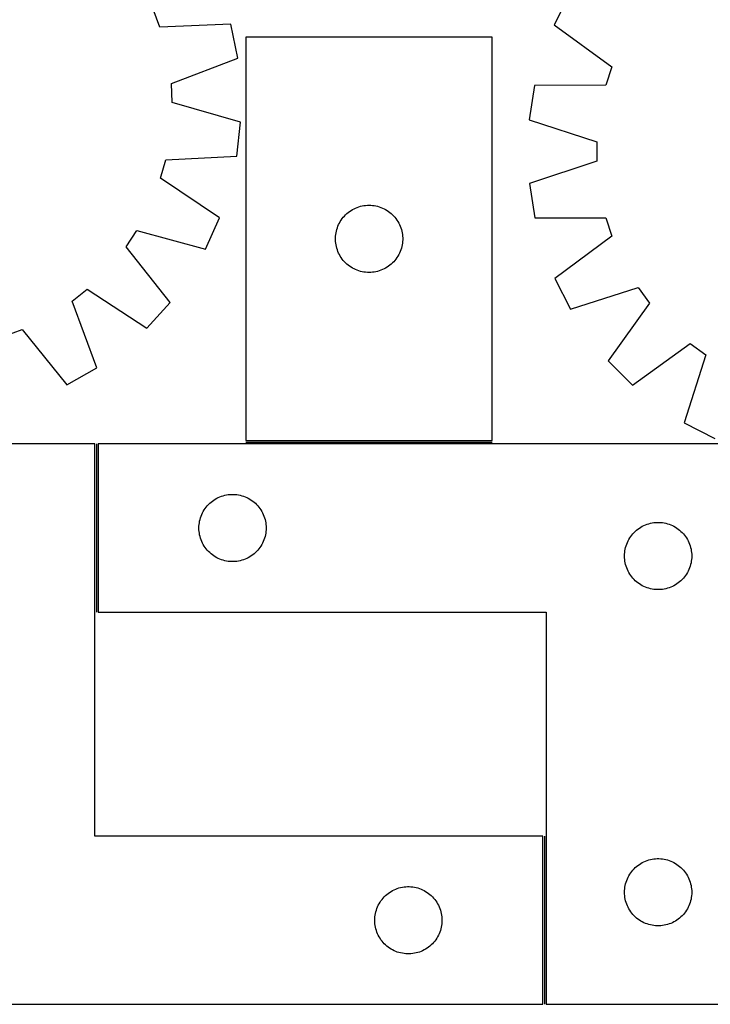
# Model space of a CAD drawing. Header units: millimetres. Extents: x 7 to 1493, y 7 to 2993.
# Tile 12 of 15: x 871 to 1179, y 2116 to 2555. Entities that reach past the tile are written whole.
import ezdxf

# ---------------------------------------------------------------- set-up
doc = ezdxf.new("R2010")
doc.units = ezdxf.units.MM
doc.layers.add('COMMON', color=5, linetype='CONTINUOUS', true_color=0x0000ff)
doc.layers.add('CUT', color=7, linetype='CONTINUOUS', true_color=0x000000)

msp = doc.modelspace()

# ---------------------------------------------------------------- linework, layer by layer
at = {"layer": 'COMMON'}
for p, q in [((905.30185, 2365.648696), (905.30185, 2290.648696)), ((972.012229, 2366.398696), (1082.012229, 2366.398696)), ((1105.30185, 2190.648696), (1105.30185, 2115.648696))]:
    msp.add_line(p, q, dxfattribs=at)
at = {"layer": 'CUT'}
for p, q in [((1116.665978, 2566.387668), (1109.701346, 2552.668176)), ((933.62021, 2551.645761), (930.617546, 2559.677161)), ((965.361522, 2552.855664), (933.62021, 2551.645761)), ((968.428753, 2537.778441), (965.361522, 2552.855664)), ((1109.701346, 2552.668176), (1135.323932, 2533.894314)), ((972.012229, 2547.148697), (972.012229, 2367.148697)), ((1082.012229, 2547.148697), (972.012229, 2547.148697)), ((1082.012229, 2367.148697), (1082.012229, 2547.148697)), ((938.737595, 2526.490844), (968.428753, 2537.778441)), ((1135.323932, 2533.894314), (1132.6865, 2525.735679)), ((939.111458, 2517.924654), (938.737595, 2526.490844)), ((1100.922917, 2525.512974), (1098.538715, 2510.312772)), ((1132.6865, 2525.735679), (1100.922917, 2525.512974)), ((969.67312, 2509.266735), (939.111458, 2517.924654)), ((967.931112, 2493.979618), (969.67312, 2509.266735)), ((1098.538715, 2510.312772), (1128.708684, 2500.375583)), ((1128.708684, 2500.375583), (1128.721494, 2491.801249)), ((933.91355, 2484.157087), (936.205083, 2492.419547)), ((936.205083, 2492.419547), (967.931112, 2493.979618)), ((1128.721494, 2491.801249), (1098.581352, 2481.773956)), ((960.303974, 2466.478844), (933.91355, 2484.157087)), ((1098.581352, 2481.773956), (1101.010962, 2466.580947)), ((1017.109947, 2468.415676), (1017.703087, 2468.910494)), ((1017.703087, 2468.910494), (1018.320913, 2469.374122)), ((1018.320913, 2469.374122), (1018.961786, 2469.80533)), ((1018.961786, 2469.80533), (1019.624008, 2470.202975)), ((1019.624008, 2470.202975), (1020.305822, 2470.566003)), ((1020.305822, 2470.566003), (1021.005421, 2470.89345)), ((1021.005421, 2470.89345), (1021.720948, 2471.184449)), ((1021.720948, 2471.184449), (1022.450507, 2471.438227)), ((1022.450507, 2471.438227), (1023.192162, 2471.654112)), ((1023.192162, 2471.654112), (1023.943948, 2471.831532)), ((1023.943948, 2471.831532), (1024.703871, 2471.970015)), ((1024.703871, 2471.970015), (1025.469914, 2472.069195)), ((1025.469914, 2472.069195), (1026.240048, 2472.128808)), ((1026.240048, 2472.128808), (1027.012229, 2472.148697)), ((1027.012229, 2472.148697), (1027.784411, 2472.128808)), ((1027.784411, 2472.128808), (1028.554544, 2472.069195)), ((1028.554544, 2472.069195), (1029.320588, 2471.970015)), ((1029.320588, 2471.970015), (1030.08051, 2471.831532)), ((1030.08051, 2471.831532), (1030.832296, 2471.654112)), ((1030.832296, 2471.654112), (1031.573952, 2471.438227)), ((1031.573952, 2471.438227), (1032.303511, 2471.184449)), ((1032.303511, 2471.184449), (1033.019038, 2470.89345)), ((1033.019038, 2470.89345), (1033.718636, 2470.566003)), ((1033.718636, 2470.566003), (1034.40045, 2470.202975)), ((1034.40045, 2470.202975), (1035.062672, 2469.80533)), ((1035.062672, 2469.80533), (1035.703546, 2469.374122)), ((1035.703546, 2469.374122), (1036.321372, 2468.910494)), ((1036.321372, 2468.910494), (1036.914511, 2468.415676)), ((953.923247, 2452.478241), (960.303974, 2466.478844)), ((1013.772047, 2464.198348), (1014.15251, 2464.870589)), ((1014.15251, 2464.870589), (1014.567074, 2465.522352)), ((1014.567074, 2465.522352), (1015.014641, 2466.151911)), ((1015.014641, 2466.151911), (1015.494023, 2466.757594)), ((1015.494023, 2466.757594), (1016.003949, 2467.337797)), ((1016.003949, 2467.337797), (1016.543067, 2467.890979)), ((1016.543067, 2467.890979), (1017.109947, 2468.415676)), ((1036.914511, 2468.415676), (1037.481392, 2467.890979)), ((1037.481392, 2467.890979), (1038.02051, 2467.337797)), ((1038.02051, 2467.337797), (1038.530436, 2466.757594)), ((1038.530436, 2466.757594), (1039.009818, 2466.151911)), ((1039.009818, 2466.151911), (1039.457384, 2465.522352)), ((1039.457384, 2465.522352), (1039.871949, 2464.870589)), ((1039.871949, 2464.870589), (1040.252411, 2464.198348)), ((1101.010962, 2466.580947), (1132.775067, 2466.453151)), ((1132.775067, 2466.453151), (1135.436865, 2458.302433)), ((918.535294, 2453.648464), (923.267912, 2460.798408)), ((923.267912, 2460.798408), (953.923247, 2452.478241)), ((1012.25526, 2459.837908), (1012.413264, 2460.594013)), ((1012.413264, 2460.594013), (1012.609981, 2461.340981)), ((1012.609981, 2461.340981), (1012.844891, 2462.076832)), ((1012.844891, 2462.076832), (1013.11737, 2462.799615)), ((1013.11737, 2462.799615), (1013.426695, 2463.507412)), ((1013.426695, 2463.507412), (1013.772047, 2464.198348)), ((1040.252411, 2464.198348), (1040.597763, 2463.507412)), ((1040.597763, 2463.507412), (1040.907089, 2462.799615)), ((1040.907089, 2462.799615), (1041.179568, 2462.076832)), ((1041.179568, 2462.076832), (1041.414477, 2461.340981)), ((1041.414477, 2461.340981), (1041.611195, 2460.594013)), ((1041.611195, 2460.594013), (1041.769199, 2459.837908)), ((1012.017202, 2457.534915), (1012.056966, 2458.306329)), ((1012.017202, 2456.762478), (1012.017202, 2457.534915)), ((1012.056966, 2455.991065), (1012.017202, 2456.762478)), ((1012.056966, 2458.306329), (1012.136389, 2459.074672)), ((1012.136389, 2455.222721), (1012.056966, 2455.991065)), ((1012.136389, 2459.074672), (1012.25526, 2459.837908)), ((1041.769199, 2459.837908), (1041.888069, 2459.074672)), ((1041.888069, 2459.074672), (1041.967492, 2458.306329)), ((1041.967492, 2455.991065), (1041.888069, 2455.222721)), ((1041.967492, 2458.306329), (1042.007256, 2457.534915)), ((1042.007256, 2456.762478), (1041.967492, 2455.991065)), ((1042.007256, 2457.534915), (1042.007256, 2456.762478)), ((1135.436865, 2458.302433), (1109.870491, 2439.452095)), ((938.171201, 2428.680366), (918.535294, 2453.648464)), ((1012.25526, 2454.459485), (1012.136389, 2455.222721)), ((1012.413264, 2453.70338), (1012.25526, 2454.459485)), ((1012.609981, 2452.956412), (1012.413264, 2453.70338)), ((1012.844891, 2452.220561), (1012.609981, 2452.956412)), ((1013.11737, 2451.497778), (1012.844891, 2452.220561)), ((1013.426695, 2450.789981), (1013.11737, 2451.497778)), ((1040.907089, 2451.497778), (1040.597763, 2450.789981)), ((1041.179568, 2452.220561), (1040.907089, 2451.497778)), ((1041.414477, 2452.956412), (1041.179568, 2452.220561)), ((1041.611195, 2453.70338), (1041.414477, 2452.956412)), ((1041.769199, 2454.459485), (1041.611195, 2453.70338)), ((1041.888069, 2455.222721), (1041.769199, 2454.459485)), ((1013.772047, 2450.099045), (1013.426695, 2450.789981)), ((1014.15251, 2449.426805), (1013.772047, 2450.099045)), ((1014.567074, 2448.775041), (1014.15251, 2449.426805)), ((1015.014641, 2448.145482), (1014.567074, 2448.775041)), ((1015.494023, 2447.539799), (1015.014641, 2448.145482)), ((1016.003949, 2446.959597), (1015.494023, 2447.539799)), ((1016.543067, 2446.406414), (1016.003949, 2446.959597)), ((1038.02051, 2446.959597), (1037.481392, 2446.406414)), ((1038.530436, 2447.539799), (1038.02051, 2446.959597)), ((1039.009818, 2448.145482), (1038.530436, 2447.539799)), ((1039.457384, 2448.775041), (1039.009818, 2448.145482)), ((1039.871949, 2449.426805), (1039.457384, 2448.775041)), ((1040.252411, 2450.099045), (1039.871949, 2449.426805)), ((1040.597763, 2450.789981), (1040.252411, 2450.099045)), ((1017.109947, 2445.881718), (1016.543067, 2446.406414)), ((1017.703087, 2445.3869), (1017.109947, 2445.881718)), ((1018.320913, 2444.923272), (1017.703087, 2445.3869)), ((1018.961786, 2444.492063), (1018.320913, 2444.923272)), ((1019.624008, 2444.094418), (1018.961786, 2444.492063)), ((1020.305822, 2443.73139), (1019.624008, 2444.094418)), ((1021.005421, 2443.403943), (1020.305822, 2443.73139)), ((1021.720948, 2443.112944), (1021.005421, 2443.403943)), ((1022.450507, 2442.859166), (1021.720948, 2443.112944)), ((1023.192162, 2442.643281), (1022.450507, 2442.859166)), ((1023.943948, 2442.465861), (1023.192162, 2442.643281)), ((1024.703871, 2442.327378), (1023.943948, 2442.465861)), ((1030.08051, 2442.465861), (1029.320588, 2442.327378)), ((1030.832296, 2442.643281), (1030.08051, 2442.465861)), ((1031.573952, 2442.859166), (1030.832296, 2442.643281)), ((1032.303511, 2443.112944), (1031.573952, 2442.859166)), ((1033.019038, 2443.403943), (1032.303511, 2443.112944)), ((1033.718636, 2443.73139), (1033.019038, 2443.403943)), ((1034.40045, 2444.094418), (1033.718636, 2443.73139)), ((1035.062672, 2444.492063), (1034.40045, 2444.094418)), ((1035.703546, 2444.923272), (1035.062672, 2444.492063)), ((1036.321372, 2445.3869), (1035.703546, 2444.923272)), ((1036.914511, 2445.881718), (1036.321372, 2445.3869)), ((1037.481392, 2446.406414), (1036.914511, 2445.881718)), ((1025.469914, 2442.228198), (1024.703871, 2442.327378)), ((1026.240048, 2442.168585), (1025.469914, 2442.228198)), ((1027.012229, 2442.148697), (1026.240048, 2442.168585)), ((1027.784411, 2442.168585), (1027.012229, 2442.148697)), ((1028.554544, 2442.228198), (1027.784411, 2442.168585)), ((1029.320588, 2442.327378), (1028.554544, 2442.228198)), ((1109.870491, 2439.452095), (1116.876085, 2425.753475)), ((894.482021, 2429.385182), (901.192462, 2434.722723)), ((901.192462, 2434.722723), (927.776345, 2417.336755)), ((1116.876085, 2425.753475), (1147.125036, 2435.447583)), ((1147.125036, 2435.447583), (1152.175266, 2428.51833)), ((905.441311, 2399.57128), (894.482021, 2429.385182)), ((927.776345, 2417.336755), (938.171201, 2428.680366)), ((1152.175266, 2428.51833), (1133.685274, 2402.69015)), ((864.108231, 2413.742299), (872.139631, 2416.744962)), ((872.139631, 2416.744962), (892.049847, 2391.995052)), ((1144.581096, 2391.826835), (1170.353914, 2410.393919)), ((1170.353914, 2410.393919), (1177.298226, 2405.364416)), ((1177.298226, 2405.364416), (1167.694545, 2375.086634)), ((892.049847, 2391.995052), (905.441311, 2399.57128)), ((1133.685274, 2402.69015), (1144.581096, 2391.826835)), ((1167.694545, 2375.086634), (1181.414036, 2368.122002)), ((904.55185, 2365.648696), (804.55185, 2365.648696)), ((904.55185, 2190.648696), (904.55185, 2365.648696)), ((1206.051851, 2365.648696), (906.051851, 2365.648696)), ((906.051851, 2365.648696), (906.051851, 2290.648696)), ((972.012229, 2367.148697), (1082.012229, 2367.148697)), ((958.329959, 2341.008415), (959.0022, 2341.388878)), ((959.0022, 2341.388878), (959.693135, 2341.73423)), ((959.693135, 2341.73423), (960.400933, 2342.043555)), ((960.400933, 2342.043555), (961.123715, 2342.316034)), ((961.123715, 2342.316034), (961.859567, 2342.550944)), ((961.859567, 2342.550944), (962.606535, 2342.747661)), ((962.606535, 2342.747661), (963.36264, 2342.905665)), ((963.36264, 2342.905665), (964.125876, 2343.024536)), ((964.125876, 2343.024536), (964.894219, 2343.103959)), ((964.894219, 2343.103959), (965.665632, 2343.143723)), ((965.665632, 2343.143723), (966.43807, 2343.143723)), ((966.43807, 2343.143723), (967.209483, 2343.103959)), ((967.209483, 2343.103959), (967.977826, 2343.024536)), ((967.977826, 2343.024536), (968.741062, 2342.905665)), ((968.741062, 2342.905665), (969.497167, 2342.747661)), ((969.497167, 2342.747661), (970.244136, 2342.550944)), ((970.244136, 2342.550944), (970.979987, 2342.316034)), ((970.979987, 2342.316034), (971.702769, 2342.043555)), ((971.702769, 2342.043555), (972.410567, 2341.73423)), ((972.410567, 2341.73423), (973.101502, 2341.388878)), ((973.101502, 2341.388878), (973.773743, 2341.008415)), ((953.826426, 2336.840012), (954.290054, 2337.457838)), ((954.290054, 2337.457838), (954.784872, 2338.050977)), ((954.784872, 2338.050977), (955.309568, 2338.617858)), ((955.309568, 2338.617858), (955.862751, 2339.156976)), ((955.862751, 2339.156976), (956.442953, 2339.666902)), ((956.442953, 2339.666902), (957.048637, 2340.146284)), ((957.048637, 2340.146284), (957.678195, 2340.593851)), ((957.678195, 2340.593851), (958.329959, 2341.008415)), ((973.773743, 2341.008415), (974.425507, 2340.593851)), ((974.425507, 2340.593851), (975.055065, 2340.146284)), ((975.055065, 2340.146284), (975.660749, 2339.666902)), ((975.660749, 2339.666902), (976.240951, 2339.156976)), ((976.240951, 2339.156976), (976.794134, 2338.617858)), ((976.794134, 2338.617858), (977.31883, 2338.050977)), ((977.31883, 2338.050977), (977.813648, 2337.457838)), ((977.813648, 2337.457838), (978.277276, 2336.840012)), ((951.546435, 2331.968762), (951.76232, 2332.710418)), ((951.76232, 2332.710418), (952.016099, 2333.439977)), ((952.016099, 2333.439977), (952.307097, 2334.155504)), ((952.307097, 2334.155504), (952.634545, 2334.855103)), ((952.634545, 2334.855103), (952.997572, 2335.536917)), ((952.997572, 2335.536917), (953.395218, 2336.199139)), ((953.395218, 2336.199139), (953.826426, 2336.840012)), ((978.277276, 2336.840012), (978.708484, 2336.199139)), ((978.708484, 2336.199139), (979.10613, 2335.536917)), ((979.10613, 2335.536917), (979.469157, 2334.855103)), ((979.469157, 2334.855103), (979.796605, 2334.155504)), ((979.796605, 2334.155504), (980.087603, 2333.439977)), ((980.087603, 2333.439977), (980.341382, 2332.710418)), ((980.341382, 2332.710418), (980.557267, 2331.968762)), ((951.051851, 2328.148696), (951.07174, 2328.920877)), ((951.07174, 2327.376514), (951.051851, 2328.148696)), ((951.07174, 2328.920877), (951.131353, 2329.691011)), ((951.131353, 2329.691011), (951.230533, 2330.457054)), ((951.230533, 2330.457054), (951.369016, 2331.216977)), ((951.369016, 2331.216977), (951.546435, 2331.968762)), ((980.557267, 2331.968762), (980.734686, 2331.216977)), ((980.734686, 2331.216977), (980.873169, 2330.457054)), ((980.873169, 2330.457054), (980.972349, 2329.691011)), ((980.972349, 2329.691011), (981.031962, 2328.920877)), ((981.031962, 2328.920877), (981.051851, 2328.148696)), ((981.051851, 2328.148696), (981.031962, 2327.376514)), ((1147.678195, 2328.093851), (1148.329959, 2328.508415)), ((1148.329959, 2328.508415), (1149.0022, 2328.888878)), ((1149.0022, 2328.888878), (1149.693135, 2329.23423)), ((1149.693135, 2329.23423), (1150.400933, 2329.543555)), ((1150.400933, 2329.543555), (1151.123715, 2329.816034)), ((1151.123715, 2329.816034), (1151.859567, 2330.050944)), ((1151.859567, 2330.050944), (1152.606535, 2330.247661)), ((1152.606535, 2330.247661), (1153.36264, 2330.405665)), ((1153.36264, 2330.405665), (1154.125876, 2330.524536)), ((1154.125876, 2330.524536), (1154.894219, 2330.603959)), ((1154.894219, 2330.603959), (1155.665632, 2330.643723)), ((1155.665632, 2330.643723), (1156.43807, 2330.643723)), ((1156.43807, 2330.643723), (1157.209483, 2330.603959)), ((1157.209483, 2330.603959), (1157.977826, 2330.524536)), ((1157.977826, 2330.524536), (1158.741062, 2330.405665)), ((1158.741062, 2330.405665), (1159.497167, 2330.247661)), ((1159.497167, 2330.247661), (1160.244136, 2330.050944)), ((1160.244136, 2330.050944), (1160.979987, 2329.816034)), ((1160.979987, 2329.816034), (1161.702769, 2329.543555)), ((1161.702769, 2329.543555), (1162.410567, 2329.23423)), ((1162.410567, 2329.23423), (1163.101502, 2328.888878)), ((1163.101502, 2328.888878), (1163.773743, 2328.508415)), ((1163.773743, 2328.508415), (1164.425507, 2328.093851)), ((951.131353, 2326.606381), (951.07174, 2327.376514)), ((951.230533, 2325.840337), (951.131353, 2326.606381)), ((951.369016, 2325.080415), (951.230533, 2325.840337)), ((951.546435, 2324.328629), (951.369016, 2325.080415)), ((951.76232, 2323.586973), (951.546435, 2324.328629)), ((980.557267, 2324.328629), (980.341382, 2323.586973)), ((980.734686, 2325.080415), (980.557267, 2324.328629)), ((980.873169, 2325.840337), (980.734686, 2325.080415)), ((980.972349, 2326.606381), (980.873169, 2325.840337)), ((981.031962, 2327.376514), (980.972349, 2326.606381)), ((1143.395218, 2323.699139), (1143.826426, 2324.340012)), ((1143.826426, 2324.340012), (1144.290054, 2324.957838)), ((1144.290054, 2324.957838), (1144.784872, 2325.550977)), ((1144.784872, 2325.550977), (1145.309568, 2326.117858)), ((1145.309568, 2326.117858), (1145.862751, 2326.656976)), ((1145.862751, 2326.656976), (1146.442953, 2327.166902)), ((1146.442953, 2327.166902), (1147.048637, 2327.646284)), ((1147.048637, 2327.646284), (1147.678195, 2328.093851)), ((1164.425507, 2328.093851), (1165.055065, 2327.646284)), ((1165.055065, 2327.646284), (1165.660749, 2327.166902)), ((1165.660749, 2327.166902), (1166.240951, 2326.656976)), ((1166.240951, 2326.656976), (1166.794134, 2326.117858)), ((1166.794134, 2326.117858), (1167.31883, 2325.550977)), ((1167.31883, 2325.550977), (1167.813648, 2324.957838)), ((1167.813648, 2324.957838), (1168.277276, 2324.340012)), ((1168.277276, 2324.340012), (1168.708484, 2323.699139)), ((952.016099, 2322.857414), (951.76232, 2323.586973)), ((952.307097, 2322.141887), (952.016099, 2322.857414)), ((952.634545, 2321.442289), (952.307097, 2322.141887)), ((952.997572, 2320.760475), (952.634545, 2321.442289)), ((953.395218, 2320.098253), (952.997572, 2320.760475)), ((953.826426, 2319.457379), (953.395218, 2320.098253)), ((954.290054, 2318.839553), (953.826426, 2319.457379)), ((978.277276, 2319.457379), (977.813648, 2318.839553)), ((978.708484, 2320.098253), (978.277276, 2319.457379)), ((979.10613, 2320.760475), (978.708484, 2320.098253)), ((979.469157, 2321.442289), (979.10613, 2320.760475)), ((979.796605, 2322.141887), (979.469157, 2321.442289)), ((980.087603, 2322.857414), (979.796605, 2322.141887)), ((980.341382, 2323.586973), (980.087603, 2322.857414)), ((1141.369016, 2318.716977), (1141.546435, 2319.468762)), ((1141.546435, 2319.468762), (1141.76232, 2320.210418)), ((1141.76232, 2320.210418), (1142.016099, 2320.939977)), ((1142.016099, 2320.939977), (1142.307097, 2321.655504)), ((1142.307097, 2321.655504), (1142.634545, 2322.355103)), ((1142.634545, 2322.355103), (1142.997572, 2323.036917)), ((1142.997572, 2323.036917), (1143.395218, 2323.699139)), ((1168.708484, 2323.699139), (1169.10613, 2323.036917)), ((1169.10613, 2323.036917), (1169.469157, 2322.355103)), ((1169.469157, 2322.355103), (1169.796605, 2321.655504)), ((1169.796605, 2321.655504), (1170.087603, 2320.939977)), ((1170.087603, 2320.939977), (1170.341382, 2320.210418)), ((1170.341382, 2320.210418), (1170.557267, 2319.468762)), ((1170.557267, 2319.468762), (1170.734686, 2318.716977)), ((954.784872, 2318.246414), (954.290054, 2318.839553)), ((955.309568, 2317.679533), (954.784872, 2318.246414)), ((955.862751, 2317.140415), (955.309568, 2317.679533)), ((956.442953, 2316.630489), (955.862751, 2317.140415)), ((957.048637, 2316.151107), (956.442953, 2316.630489)), ((957.678195, 2315.70354), (957.048637, 2316.151107)), ((958.329959, 2315.288976), (957.678195, 2315.70354)), ((959.0022, 2314.908514), (958.329959, 2315.288976)), ((973.773743, 2315.288976), (973.101502, 2314.908514)), ((974.425507, 2315.70354), (973.773743, 2315.288976)), ((975.055065, 2316.151107), (974.425507, 2315.70354)), ((975.660749, 2316.630489), (975.055065, 2316.151107)), ((976.240951, 2317.140415), (975.660749, 2316.630489)), ((976.794134, 2317.679533), (976.240951, 2317.140415)), ((977.31883, 2318.246414), (976.794134, 2317.679533)), ((977.813648, 2318.839553), (977.31883, 2318.246414)), ((1141.051851, 2315.648696), (1141.07174, 2316.420877)), ((1141.07174, 2314.876514), (1141.051851, 2315.648696)), ((1141.07174, 2316.420877), (1141.131353, 2317.191011)), ((1141.131353, 2317.191011), (1141.230533, 2317.957054)), ((1141.230533, 2317.957054), (1141.369016, 2318.716977)), ((1170.734686, 2318.716977), (1170.873169, 2317.957054)), ((1170.873169, 2317.957054), (1170.972349, 2317.191011)), ((1170.972349, 2317.191011), (1171.031962, 2316.420877)), ((1171.031962, 2316.420877), (1171.051851, 2315.648696)), ((1171.051851, 2315.648696), (1171.031962, 2314.876514)), ((959.693135, 2314.563162), (959.0022, 2314.908514)), ((960.400933, 2314.253836), (959.693135, 2314.563162)), ((961.123715, 2313.981357), (960.400933, 2314.253836)), ((961.859567, 2313.746448), (961.123715, 2313.981357)), ((962.606535, 2313.54973), (961.859567, 2313.746448)), ((963.36264, 2313.391726), (962.606535, 2313.54973)), ((964.125876, 2313.272856), (963.36264, 2313.391726)), ((964.894219, 2313.193433), (964.125876, 2313.272856)), ((965.665632, 2313.153669), (964.894219, 2313.193433)), ((966.43807, 2313.153669), (965.665632, 2313.153669)), ((967.209483, 2313.193433), (966.43807, 2313.153669)), ((967.977826, 2313.272856), (967.209483, 2313.193433)), ((968.741062, 2313.391726), (967.977826, 2313.272856)), ((969.497167, 2313.54973), (968.741062, 2313.391726)), ((970.244136, 2313.746448), (969.497167, 2313.54973)), ((970.979987, 2313.981357), (970.244136, 2313.746448)), ((971.702769, 2314.253836), (970.979987, 2313.981357)), ((972.410567, 2314.563162), (971.702769, 2314.253836)), ((973.101502, 2314.908514), (972.410567, 2314.563162)), ((1141.131353, 2314.106381), (1141.07174, 2314.876514)), ((1141.230533, 2313.340337), (1141.131353, 2314.106381)), ((1141.369016, 2312.580415), (1141.230533, 2313.340337)), ((1141.546435, 2311.828629), (1141.369016, 2312.580415)), ((1141.76232, 2311.086973), (1141.546435, 2311.828629)), ((1142.016099, 2310.357414), (1141.76232, 2311.086973)), ((1170.341382, 2311.086973), (1170.087603, 2310.357414)), ((1170.557267, 2311.828629), (1170.341382, 2311.086973)), ((1170.734686, 2312.580415), (1170.557267, 2311.828629)), ((1170.873169, 2313.340337), (1170.734686, 2312.580415)), ((1170.972349, 2314.106381), (1170.873169, 2313.340337)), ((1171.031962, 2314.876514), (1170.972349, 2314.106381)), ((1142.307097, 2309.641887), (1142.016099, 2310.357414)), ((1142.634545, 2308.942289), (1142.307097, 2309.641887)), ((1142.997572, 2308.260475), (1142.634545, 2308.942289)), ((1143.395218, 2307.598253), (1142.997572, 2308.260475)), ((1143.826426, 2306.957379), (1143.395218, 2307.598253)), ((1144.290054, 2306.339553), (1143.826426, 2306.957379)), ((1144.784872, 2305.746414), (1144.290054, 2306.339553)), ((1167.813648, 2306.339553), (1167.31883, 2305.746414)), ((1168.277276, 2306.957379), (1167.813648, 2306.339553)), ((1168.708484, 2307.598253), (1168.277276, 2306.957379)), ((1169.10613, 2308.260475), (1168.708484, 2307.598253)), ((1169.469157, 2308.942289), (1169.10613, 2308.260475)), ((1169.796605, 2309.641887), (1169.469157, 2308.942289)), ((1170.087603, 2310.357414), (1169.796605, 2309.641887)), ((1145.309568, 2305.179533), (1144.784872, 2305.746414)), ((1145.862751, 2304.640415), (1145.309568, 2305.179533)), ((1146.442953, 2304.130489), (1145.862751, 2304.640415)), ((1147.048637, 2303.651107), (1146.442953, 2304.130489)), ((1147.678195, 2303.20354), (1147.048637, 2303.651107)), ((1148.329959, 2302.788976), (1147.678195, 2303.20354)), ((1149.0022, 2302.408514), (1148.329959, 2302.788976)), ((1149.693135, 2302.063162), (1149.0022, 2302.408514)), ((1150.400933, 2301.753836), (1149.693135, 2302.063162)), ((1162.410567, 2302.063162), (1161.702769, 2301.753836)), ((1163.101502, 2302.408514), (1162.410567, 2302.063162)), ((1163.773743, 2302.788976), (1163.101502, 2302.408514)), ((1164.425507, 2303.20354), (1163.773743, 2302.788976)), ((1165.055065, 2303.651107), (1164.425507, 2303.20354)), ((1165.660749, 2304.130489), (1165.055065, 2303.651107)), ((1166.240951, 2304.640415), (1165.660749, 2304.130489)), ((1166.794134, 2305.179533), (1166.240951, 2304.640415)), ((1167.31883, 2305.746414), (1166.794134, 2305.179533)), ((1151.123715, 2301.481357), (1150.400933, 2301.753836)), ((1151.859567, 2301.246448), (1151.123715, 2301.481357)), ((1152.606535, 2301.04973), (1151.859567, 2301.246448)), ((1153.36264, 2300.891726), (1152.606535, 2301.04973)), ((1154.125876, 2300.772856), (1153.36264, 2300.891726)), ((1154.894219, 2300.693433), (1154.125876, 2300.772856)), ((1155.665632, 2300.653669), (1154.894219, 2300.693433)), ((1156.43807, 2300.653669), (1155.665632, 2300.653669)), ((1157.209483, 2300.693433), (1156.43807, 2300.653669)), ((1157.977826, 2300.772856), (1157.209483, 2300.693433)), ((1158.741062, 2300.891726), (1157.977826, 2300.772856)), ((1159.497167, 2301.04973), (1158.741062, 2300.891726)), ((1160.244136, 2301.246448), (1159.497167, 2301.04973)), ((1160.979987, 2301.481357), (1160.244136, 2301.246448)), ((1161.702769, 2301.753836), (1160.979987, 2301.481357)), ((906.051851, 2290.648696), (1106.051851, 2290.648696)), ((1106.051851, 2290.648696), (1106.051851, 2115.648696)), ((1104.55185, 2190.648696), (904.55185, 2190.648696)), ((1104.55185, 2115.648696), (1104.55185, 2190.648696)), ((1148.329959, 2178.508415), (1149.0022, 2178.888878)), ((1149.0022, 2178.888878), (1149.693135, 2179.23423)), ((1149.693135, 2179.23423), (1150.400933, 2179.543555)), ((1150.400933, 2179.543555), (1151.123715, 2179.816034)), ((1151.123715, 2179.816034), (1151.859567, 2180.050944)), ((1151.859567, 2180.050944), (1152.606535, 2180.247661)), ((1152.606535, 2180.247661), (1153.36264, 2180.405665)), ((1153.36264, 2180.405665), (1154.125876, 2180.524536)), ((1154.125876, 2180.524536), (1154.894219, 2180.603959)), ((1154.894219, 2180.603959), (1155.665632, 2180.643723)), ((1155.665632, 2180.643723), (1156.43807, 2180.643723)), ((1156.43807, 2180.643723), (1157.209483, 2180.603959)), ((1157.209483, 2180.603959), (1157.977826, 2180.524536)), ((1157.977826, 2180.524536), (1158.741062, 2180.405665)), ((1158.741062, 2180.405665), (1159.497167, 2180.247661)), ((1159.497167, 2180.247661), (1160.244136, 2180.050944)), ((1160.244136, 2180.050944), (1160.979987, 2179.816034)), ((1160.979987, 2179.816034), (1161.702769, 2179.543555)), ((1161.702769, 2179.543555), (1162.410567, 2179.23423)), ((1162.410567, 2179.23423), (1163.101502, 2178.888878)), ((1163.101502, 2178.888878), (1163.773743, 2178.508415)), ((1143.826426, 2174.340012), (1144.290054, 2174.957838)), ((1144.290054, 2174.957838), (1144.784872, 2175.550977)), ((1144.784872, 2175.550977), (1145.309568, 2176.117858)), ((1145.309568, 2176.117858), (1145.862751, 2176.656976)), ((1145.862751, 2176.656976), (1146.442953, 2177.166902)), ((1146.442953, 2177.166902), (1147.048637, 2177.646284)), ((1147.048637, 2177.646284), (1147.678195, 2178.093851)), ((1147.678195, 2178.093851), (1148.329959, 2178.508415)), ((1163.773743, 2178.508415), (1164.425507, 2178.093851)), ((1164.425507, 2178.093851), (1165.055065, 2177.646284)), ((1165.055065, 2177.646284), (1165.660749, 2177.166902)), ((1165.660749, 2177.166902), (1166.240951, 2176.656976)), ((1166.240951, 2176.656976), (1166.794134, 2176.117858)), ((1166.794134, 2176.117858), (1167.31883, 2175.550977)), ((1167.31883, 2175.550977), (1167.813648, 2174.957838)), ((1167.813648, 2174.957838), (1168.277276, 2174.340012)), ((1141.546435, 2169.468762), (1141.76232, 2170.210418)), ((1141.76232, 2170.210418), (1142.016099, 2170.939977)), ((1142.016099, 2170.939977), (1142.307097, 2171.655504)), ((1142.307097, 2171.655504), (1142.634545, 2172.355103)), ((1142.634545, 2172.355103), (1142.997572, 2173.036917)), ((1142.997572, 2173.036917), (1143.395218, 2173.699139)), ((1143.395218, 2173.699139), (1143.826426, 2174.340012)), ((1168.277276, 2174.340012), (1168.708484, 2173.699139)), ((1168.708484, 2173.699139), (1169.10613, 2173.036917)), ((1169.10613, 2173.036917), (1169.469157, 2172.355103)), ((1169.469157, 2172.355103), (1169.796605, 2171.655504)), ((1169.796605, 2171.655504), (1170.087603, 2170.939977)), ((1170.087603, 2170.939977), (1170.341382, 2170.210418)), ((1170.341382, 2170.210418), (1170.557267, 2169.468762)), ((1036.178194, 2165.593851), (1036.829958, 2166.008415)), ((1036.829958, 2166.008415), (1037.502199, 2166.388878)), ((1037.502199, 2166.388878), (1038.193134, 2166.73423)), ((1038.193134, 2166.73423), (1038.900932, 2167.043555)), ((1038.900932, 2167.043555), (1039.623714, 2167.316034)), ((1039.623714, 2167.316034), (1040.359566, 2167.550944)), ((1040.359566, 2167.550944), (1041.106534, 2167.747661)), ((1041.106534, 2167.747661), (1041.862639, 2167.905665)), ((1041.862639, 2167.905665), (1042.625875, 2168.024536)), ((1042.625875, 2168.024536), (1043.394218, 2168.103959)), ((1043.394218, 2168.103959), (1044.165631, 2168.143723)), ((1044.165631, 2168.143723), (1044.938069, 2168.143723)), ((1044.938069, 2168.143723), (1045.709482, 2168.103959)), ((1045.709482, 2168.103959), (1046.477825, 2168.024536)), ((1046.477825, 2168.024536), (1047.241061, 2167.905665)), ((1047.241061, 2167.905665), (1047.997166, 2167.747661)), ((1047.997166, 2167.747661), (1048.744135, 2167.550944)), ((1048.744135, 2167.550944), (1049.479986, 2167.316034)), ((1049.479986, 2167.316034), (1050.202768, 2167.043555)), ((1050.202768, 2167.043555), (1050.910566, 2166.73423)), ((1050.910566, 2166.73423), (1051.601501, 2166.388878)), ((1051.601501, 2166.388878), (1052.273742, 2166.008415)), ((1052.273742, 2166.008415), (1052.925506, 2165.593851)), ((1141.051851, 2165.648696), (1141.07174, 2166.420877)), ((1141.07174, 2164.876514), (1141.051851, 2165.648696)), ((1141.07174, 2166.420877), (1141.131353, 2167.191011)), ((1141.131353, 2167.191011), (1141.230533, 2167.957054)), ((1141.230533, 2167.957054), (1141.369016, 2168.716977)), ((1141.369016, 2168.716977), (1141.546435, 2169.468762)), ((1170.557267, 2169.468762), (1170.734686, 2168.716977)), ((1170.734686, 2168.716977), (1170.873169, 2167.957054)), ((1170.873169, 2167.957054), (1170.972349, 2167.191011)), ((1170.972349, 2167.191011), (1171.031962, 2166.420877)), ((1171.031962, 2166.420877), (1171.051851, 2165.648696)), ((1171.051851, 2165.648696), (1171.031962, 2164.876514)), ((1031.895217, 2161.199139), (1032.326425, 2161.840012)), ((1032.326425, 2161.840012), (1032.790053, 2162.457838)), ((1032.790053, 2162.457838), (1033.284871, 2163.050977)), ((1033.284871, 2163.050977), (1033.809567, 2163.617858)), ((1033.809567, 2163.617858), (1034.36275, 2164.156976)), ((1034.36275, 2164.156976), (1034.942952, 2164.666902)), ((1034.942952, 2164.666902), (1035.548636, 2165.146284)), ((1035.548636, 2165.146284), (1036.178194, 2165.593851)), ((1052.925506, 2165.593851), (1053.555064, 2165.146284)), ((1053.555064, 2165.146284), (1054.160748, 2164.666902)), ((1054.160748, 2164.666902), (1054.74095, 2164.156976)), ((1054.74095, 2164.156976), (1055.294133, 2163.617858)), ((1055.294133, 2163.617858), (1055.818829, 2163.050977)), ((1055.818829, 2163.050977), (1056.313647, 2162.457838)), ((1056.313647, 2162.457838), (1056.777275, 2161.840012)), ((1056.777275, 2161.840012), (1057.208483, 2161.199139)), ((1141.131353, 2164.106381), (1141.07174, 2164.876514)), ((1141.230533, 2163.340337), (1141.131353, 2164.106381)), ((1141.369016, 2162.580415), (1141.230533, 2163.340337)), ((1141.546435, 2161.828629), (1141.369016, 2162.580415)), ((1141.76232, 2161.086973), (1141.546435, 2161.828629)), ((1170.557267, 2161.828629), (1170.341382, 2161.086973)), ((1170.734686, 2162.580415), (1170.557267, 2161.828629)), ((1170.873169, 2163.340337), (1170.734686, 2162.580415)), ((1170.972349, 2164.106381), (1170.873169, 2163.340337)), ((1171.031962, 2164.876514), (1170.972349, 2164.106381)), ((1029.869015, 2156.216977), (1030.046434, 2156.968762)), ((1030.046434, 2156.968762), (1030.262319, 2157.710418)), ((1030.262319, 2157.710418), (1030.516098, 2158.439977)), ((1030.516098, 2158.439977), (1030.807096, 2159.155504)), ((1030.807096, 2159.155504), (1031.134544, 2159.855103)), ((1031.134544, 2159.855103), (1031.497571, 2160.536917)), ((1031.497571, 2160.536917), (1031.895217, 2161.199139)), ((1057.208483, 2161.199139), (1057.606129, 2160.536917)), ((1057.606129, 2160.536917), (1057.969156, 2159.855103)), ((1057.969156, 2159.855103), (1058.296604, 2159.155504)), ((1058.296604, 2159.155504), (1058.587602, 2158.439977)), ((1058.587602, 2158.439977), (1058.841381, 2157.710418)), ((1058.841381, 2157.710418), (1059.057266, 2156.968762)), ((1059.057266, 2156.968762), (1059.234685, 2156.216977)), ((1142.016099, 2160.357414), (1141.76232, 2161.086973)), ((1142.307097, 2159.641887), (1142.016099, 2160.357414)), ((1142.634545, 2158.942289), (1142.307097, 2159.641887)), ((1142.997572, 2158.260475), (1142.634545, 2158.942289)), ((1143.395218, 2157.598253), (1142.997572, 2158.260475)), ((1143.826426, 2156.957379), (1143.395218, 2157.598253)), ((1144.290054, 2156.339553), (1143.826426, 2156.957379)), ((1168.277276, 2156.957379), (1167.813648, 2156.339553)), ((1168.708484, 2157.598253), (1168.277276, 2156.957379)), ((1169.10613, 2158.260475), (1168.708484, 2157.598253)), ((1169.469157, 2158.942289), (1169.10613, 2158.260475)), ((1169.796605, 2159.641887), (1169.469157, 2158.942289)), ((1170.087603, 2160.357414), (1169.796605, 2159.641887)), ((1170.341382, 2161.086973), (1170.087603, 2160.357414)), ((1029.55185, 2153.148696), (1029.571739, 2153.920877)), ((1029.571739, 2152.376514), (1029.55185, 2153.148696)), ((1029.571739, 2153.920877), (1029.631352, 2154.691011)), ((1029.631352, 2154.691011), (1029.730532, 2155.457054)), ((1029.730532, 2155.457054), (1029.869015, 2156.216977)), ((1059.234685, 2156.216977), (1059.373168, 2155.457054)), ((1059.373168, 2155.457054), (1059.472348, 2154.691011)), ((1059.472348, 2154.691011), (1059.531961, 2153.920877)), ((1059.531961, 2153.920877), (1059.55185, 2153.148696)), ((1059.55185, 2153.148696), (1059.531961, 2152.376514)), ((1144.784872, 2155.746414), (1144.290054, 2156.339553)), ((1145.309568, 2155.179533), (1144.784872, 2155.746414)), ((1145.862751, 2154.640415), (1145.309568, 2155.179533)), ((1146.442953, 2154.130489), (1145.862751, 2154.640415)), ((1147.048637, 2153.651107), (1146.442953, 2154.130489)), ((1147.678195, 2153.20354), (1147.048637, 2153.651107)), ((1148.329959, 2152.788976), (1147.678195, 2153.20354)), ((1149.0022, 2152.408514), (1148.329959, 2152.788976)), ((1163.773743, 2152.788976), (1163.101502, 2152.408514)), ((1164.425507, 2153.20354), (1163.773743, 2152.788976)), ((1165.055065, 2153.651107), (1164.425507, 2153.20354)), ((1165.660749, 2154.130489), (1165.055065, 2153.651107)), ((1166.240951, 2154.640415), (1165.660749, 2154.130489)), ((1166.794134, 2155.179533), (1166.240951, 2154.640415)), ((1167.31883, 2155.746414), (1166.794134, 2155.179533)), ((1167.813648, 2156.339553), (1167.31883, 2155.746414)), ((1029.631352, 2151.606381), (1029.571739, 2152.376514)), ((1029.730532, 2150.840337), (1029.631352, 2151.606381)), ((1029.869015, 2150.080415), (1029.730532, 2150.840337)), ((1030.046434, 2149.328629), (1029.869015, 2150.080415)), ((1030.262319, 2148.586973), (1030.046434, 2149.328629)), ((1030.516098, 2147.857414), (1030.262319, 2148.586973)), ((1058.841381, 2148.586973), (1058.587602, 2147.857414)), ((1059.057266, 2149.328629), (1058.841381, 2148.586973)), ((1059.234685, 2150.080415), (1059.057266, 2149.328629)), ((1059.373168, 2150.840337), (1059.234685, 2150.080415)), ((1059.472348, 2151.606381), (1059.373168, 2150.840337)), ((1059.531961, 2152.376514), (1059.472348, 2151.606381)), ((1149.693135, 2152.063162), (1149.0022, 2152.408514)), ((1150.400933, 2151.753836), (1149.693135, 2152.063162)), ((1151.123715, 2151.481357), (1150.400933, 2151.753836)), ((1151.859567, 2151.246448), (1151.123715, 2151.481357)), ((1152.606535, 2151.04973), (1151.859567, 2151.246448)), ((1153.36264, 2150.891726), (1152.606535, 2151.04973)), ((1154.125876, 2150.772856), (1153.36264, 2150.891726)), ((1154.894219, 2150.693433), (1154.125876, 2150.772856)), ((1155.665632, 2150.653669), (1154.894219, 2150.693433)), ((1156.43807, 2150.653669), (1155.665632, 2150.653669)), ((1157.209483, 2150.693433), (1156.43807, 2150.653669)), ((1157.977826, 2150.772856), (1157.209483, 2150.693433)), ((1158.741062, 2150.891726), (1157.977826, 2150.772856)), ((1159.497167, 2151.04973), (1158.741062, 2150.891726)), ((1160.244136, 2151.246448), (1159.497167, 2151.04973)), ((1160.979987, 2151.481357), (1160.244136, 2151.246448)), ((1161.702769, 2151.753836), (1160.979987, 2151.481357)), ((1162.410567, 2152.063162), (1161.702769, 2151.753836)), ((1163.101502, 2152.408514), (1162.410567, 2152.063162)), ((1030.807096, 2147.141887), (1030.516098, 2147.857414)), ((1031.134544, 2146.442289), (1030.807096, 2147.141887)), ((1031.497571, 2145.760475), (1031.134544, 2146.442289)), ((1031.895217, 2145.098253), (1031.497571, 2145.760475)), ((1032.326425, 2144.457379), (1031.895217, 2145.098253)), ((1032.790053, 2143.839553), (1032.326425, 2144.457379)), ((1033.284871, 2143.246414), (1032.790053, 2143.839553)), ((1056.313647, 2143.839553), (1055.818829, 2143.246414)), ((1056.777275, 2144.457379), (1056.313647, 2143.839553)), ((1057.208483, 2145.098253), (1056.777275, 2144.457379)), ((1057.606129, 2145.760475), (1057.208483, 2145.098253)), ((1057.969156, 2146.442289), (1057.606129, 2145.760475)), ((1058.296604, 2147.141887), (1057.969156, 2146.442289)), ((1058.587602, 2147.857414), (1058.296604, 2147.141887)), ((1033.809567, 2142.679533), (1033.284871, 2143.246414)), ((1034.36275, 2142.140415), (1033.809567, 2142.679533)), ((1034.942952, 2141.630489), (1034.36275, 2142.140415)), ((1035.548636, 2141.151107), (1034.942952, 2141.630489)), ((1036.178194, 2140.70354), (1035.548636, 2141.151107)), ((1036.829958, 2140.288976), (1036.178194, 2140.70354)), ((1037.502199, 2139.908514), (1036.829958, 2140.288976)), ((1038.193134, 2139.563162), (1037.502199, 2139.908514)), ((1038.900932, 2139.253836), (1038.193134, 2139.563162)), ((1039.623714, 2138.981357), (1038.900932, 2139.253836)), ((1050.202768, 2139.253836), (1049.479986, 2138.981357)), ((1050.910566, 2139.563162), (1050.202768, 2139.253836)), ((1051.601501, 2139.908514), (1050.910566, 2139.563162)), ((1052.273742, 2140.288976), (1051.601501, 2139.908514)), ((1052.925506, 2140.70354), (1052.273742, 2140.288976)), ((1053.555064, 2141.151107), (1052.925506, 2140.70354)), ((1054.160748, 2141.630489), (1053.555064, 2141.151107)), ((1054.74095, 2142.140415), (1054.160748, 2141.630489)), ((1055.294133, 2142.679533), (1054.74095, 2142.140415)), ((1055.818829, 2143.246414), (1055.294133, 2142.679533)), ((1040.359566, 2138.746448), (1039.623714, 2138.981357)), ((1041.106534, 2138.54973), (1040.359566, 2138.746448)), ((1041.862639, 2138.391726), (1041.106534, 2138.54973)), ((1042.625875, 2138.272856), (1041.862639, 2138.391726)), ((1043.394218, 2138.193433), (1042.625875, 2138.272856)), ((1044.165631, 2138.153669), (1043.394218, 2138.193433)), ((1044.938069, 2138.153669), (1044.165631, 2138.153669)), ((1045.709482, 2138.193433), (1044.938069, 2138.153669)), ((1046.477825, 2138.272856), (1045.709482, 2138.193433)), ((1047.241061, 2138.391726), (1046.477825, 2138.272856)), ((1047.997166, 2138.54973), (1047.241061, 2138.391726)), ((1048.744135, 2138.746448), (1047.997166, 2138.54973)), ((1049.479986, 2138.981357), (1048.744135, 2138.746448)), ((804.55185, 2115.648696), (1104.55185, 2115.648696)), ((1106.051851, 2115.648696), (1206.051851, 2115.648696))]:
    msp.add_line(p, q, dxfattribs=at)

doc.saveas('drawing.dxf')
